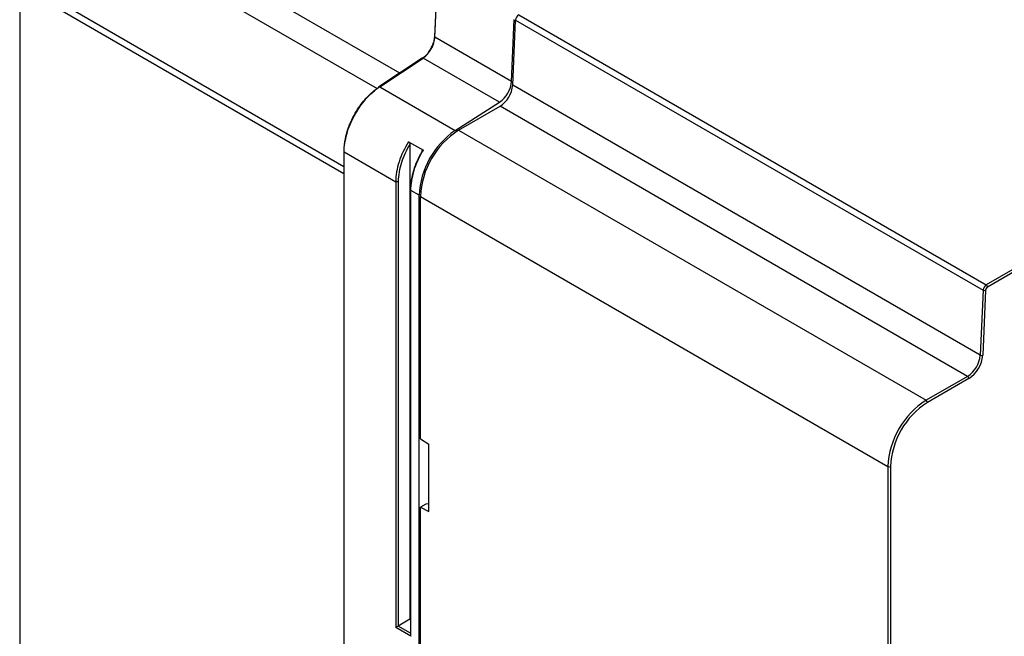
# Model space of a CAD drawing. Header units: inches. Extents: x -314 to -127, y 259 to 499.
# Tile 3 of 8: x -314 to -204, y 368 to 436. Entities that reach past the tile are written whole.
import ezdxf

# ---------------------------------------------------------------- set-up
doc = ezdxf.new("R2010")
doc.units = ezdxf.units.IN
doc.header["$MEASUREMENT"] = 0

# ---------------------------------------------------------------- blocks, each defined once
blk = doc.blocks.new('block 12')
at = {"color": 7, "lineweight": 25}
blk.add_lwpolyline([(-270.54, 417.34), (-270.54, 367.81)], dxfattribs=at)
blk = doc.blocks.new('block 16')
at = {"color": 7, "lineweight": 25}
blk.add_lwpolyline([(-269.22, 431.95), (-274.06, 428.76)], dxfattribs=at)
blk = doc.blocks.new('block 17')
at = {"color": 7, "lineweight": 25}
blk.add_lwpolyline([(-277.96, 421.58), (-277.96, 280.69)], dxfattribs=at)
blk = doc.blocks.new('block 21')
at = {"color": 7, "lineweight": 25}
blk.add_lwpolyline([(-267.72, 437.49), (-267.86, 434.36)], dxfattribs=at)
blk = doc.blocks.new('block 32')
at = {"color": 7, "lineweight": 25}
blk.add_lwpolyline([(-314.02, 455.43), (-314.02, 301.1)], dxfattribs=at)
blk = doc.blocks.new('block 103')
at = {"color": 7, "lineweight": 25}
blk.add_lwpolyline([(-217.09, 386.52), (-217.09, 272.43)], dxfattribs=at)
blk = doc.blocks.new('block 104')
at = {"color": 7, "lineweight": 25}
blk.add_open_spline([(-212.99, 393.62), (-215.43, 392.06), (-216.96, 389.41), (-217.09, 386.52)], degree=3, dxfattribs=at)
blk = doc.blocks.new('block 105')
at = {"color": 7, "lineweight": 25}
blk.add_lwpolyline([(-208.38, 396.29), (-212.99, 393.62)], dxfattribs=at)
blk = doc.blocks.new('block 106')
at = {"color": 7, "lineweight": 25}
blk.add_open_spline([(-208.38, 396.29), (-207.48, 396.86), (-206.91, 397.82), (-206.82, 398.89)], degree=3, dxfattribs=at)
blk = doc.blocks.new('block 107')
at = {"color": 7, "lineweight": 25}
blk.add_lwpolyline([(-206.5, 406.12), (-206.82, 398.89)], dxfattribs=at)
blk = doc.blocks.new('block 108')
at = {"color": 7, "lineweight": 25}
blk.add_open_spline([(-206.29, 406.47), (-206.41, 406.39), (-206.49, 406.26), (-206.5, 406.12)], degree=3, dxfattribs=at)
blk = doc.blocks.new('block 109')
at = {"color": 7, "lineweight": 25}
blk.add_lwpolyline([(-194, 413.57), (-206.29, 406.47)], dxfattribs=at)
blk = doc.blocks.new('block 112')
at = {"color": 7, "lineweight": 25}
blk.add_open_spline([(-217.38, 386.52), (-217.29, 386.47), (-217.18, 386.47), (-217.09, 386.52)], degree=3, dxfattribs=at)
blk = doc.blocks.new('block 113')
at = {"color": 7, "lineweight": 25}
blk.add_open_spline([(-213.13, 393.87), (-215.66, 392.25), (-217.24, 389.51), (-217.38, 386.52)], degree=3, dxfattribs=at)
blk = doc.blocks.new('block 114')
at = {"color": 7, "lineweight": 25}
blk.add_open_spline([(-212.99, 393.62), (-213, 393.72), (-213.05, 393.81), (-213.13, 393.87)], degree=3, dxfattribs=at)
blk = doc.blocks.new('block 115')
at = {"color": 7, "lineweight": 25}
blk.add_lwpolyline([(-269.42, 416.56), (-217.38, 386.52)], dxfattribs=at)
blk = doc.blocks.new('block 116')
at = {"color": 7, "lineweight": 25}
blk.add_open_spline([(-265.18, 423.91), (-267.7, 422.3), (-269.28, 419.56), (-269.42, 416.56)], degree=3, dxfattribs=at)
blk = doc.blocks.new('block 117')
at = {"color": 7, "lineweight": 25}
blk.add_lwpolyline([(-265.18, 423.91), (-213.13, 393.87)], dxfattribs=at)
blk = doc.blocks.new('block 118')
at = {"color": 7, "lineweight": 25}
blk.add_open_spline([(-206.79, 406.13), (-206.7, 406.08), (-206.59, 406.08), (-206.5, 406.12)], degree=3, dxfattribs=at)
blk = doc.blocks.new('block 119')
at = {"color": 7, "lineweight": 25}
blk.add_open_spline([(-206.43, 406.72), (-206.64, 406.59), (-206.77, 406.37), (-206.79, 406.13)], degree=3, dxfattribs=at)
blk = doc.blocks.new('block 120')
at = {"color": 7, "lineweight": 25}
blk.add_open_spline([(-206.29, 406.47), (-206.3, 406.57), (-206.35, 406.66), (-206.43, 406.72)], degree=3, dxfattribs=at)
blk = doc.blocks.new('block 121')
at = {"color": 7, "lineweight": 25}
blk.add_open_spline([(-207.11, 398.89), (-207.02, 398.85), (-206.91, 398.84), (-206.82, 398.89)], degree=3, dxfattribs=at)
blk = doc.blocks.new('block 122')
at = {"color": 7, "lineweight": 25}
blk.add_lwpolyline([(-206.79, 406.13), (-207.11, 398.89)], dxfattribs=at)
blk = doc.blocks.new('block 123')
at = {"color": 7, "lineweight": 25}
blk.add_lwpolyline([(-258.83, 436.17), (-206.79, 406.13)], dxfattribs=at)
blk = doc.blocks.new('block 124')
at = {"color": 7, "lineweight": 25}
blk.add_open_spline([(-258.48, 436.76), (-258.68, 436.63), (-258.81, 436.41), (-258.83, 436.17)], degree=3, dxfattribs=at)
blk = doc.blocks.new('block 125')
at = {"color": 7, "lineweight": 25}
blk.add_lwpolyline([(-258.48, 436.76), (-206.43, 406.72)], dxfattribs=at)
blk = doc.blocks.new('block 126')
at = {"color": 7, "lineweight": 25}
blk.add_lwpolyline([(-207.11, 398.89), (-259.15, 428.94)], dxfattribs=at)
blk = doc.blocks.new('block 127')
at = {"color": 7, "lineweight": 25}
blk.add_lwpolyline([(-259.15, 428.94), (-258.83, 436.17)], dxfattribs=at)
blk = doc.blocks.new('block 128')
at = {"color": 7, "lineweight": 25}
blk.add_lwpolyline([(-194.14, 413.81), (-206.43, 406.72)], dxfattribs=at)
blk = doc.blocks.new('block 158')
at = {"color": 7, "lineweight": 25}
blk.add_lwpolyline([(-217.38, 386.52), (-217.38, 272.43)], dxfattribs=at)
blk = doc.blocks.new('block 167')
at = {"color": 7, "lineweight": 25}
blk.add_lwpolyline([(-269.42, 314.94), (-269.42, 381.98)], dxfattribs=at)
blk = doc.blocks.new('block 168')
at = {"color": 7, "lineweight": 25}
blk.add_lwpolyline([(-269.42, 381.98), (-268.5, 381.51)], dxfattribs=at)
blk = doc.blocks.new('block 169')
at = {"color": 7, "lineweight": 25}
blk.add_lwpolyline([(-268.5, 381.51), (-268.5, 388.99)], dxfattribs=at)
blk = doc.blocks.new('block 170')
at = {"color": 7, "lineweight": 25}
blk.add_lwpolyline([(-269.42, 389.57), (-268.5, 388.99)], dxfattribs=at)
blk = doc.blocks.new('block 171')
at = {"color": 7, "lineweight": 25}
blk.add_lwpolyline([(-269.42, 389.57), (-269.42, 416.56)], dxfattribs=at)
blk = doc.blocks.new('block 172')
at = {"color": 7, "lineweight": 25}
blk.add_lwpolyline([(-208.52, 396.53), (-213.13, 393.87)], dxfattribs=at)
blk = doc.blocks.new('block 173')
at = {"color": 7, "lineweight": 25}
blk.add_open_spline([(-208.38, 396.29), (-208.38, 396.39), (-208.43, 396.48), (-208.52, 396.53)], degree=3, dxfattribs=at)
blk = doc.blocks.new('block 174')
at = {"color": 7, "lineweight": 25}
blk.add_lwpolyline([(-265.18, 423.91), (-260.56, 426.58)], dxfattribs=at)
blk = doc.blocks.new('block 175')
at = {"color": 7, "lineweight": 25}
blk.add_lwpolyline([(-208.52, 396.53), (-260.56, 426.58)], dxfattribs=at)
blk = doc.blocks.new('block 176')
at = {"color": 7, "lineweight": 25}
blk.add_open_spline([(-208.52, 396.53), (-207.7, 397.05), (-207.18, 397.93), (-207.11, 398.89)], degree=3, dxfattribs=at)
blk = doc.blocks.new('block 177')
at = {"color": 7, "lineweight": 25}
blk.add_open_spline([(-260.56, 426.58), (-259.75, 427.1), (-259.22, 427.97), (-259.15, 428.94)], degree=3, dxfattribs=at)
blk = doc.blocks.new('block 345')
at = {"color": 7, "lineweight": 25}
blk.add_lwpolyline([(-269.56, 282.65), (-269.56, 416.68)], dxfattribs=at)
blk = doc.blocks.new('block 346')
at = {"color": 7, "lineweight": 25}
blk.add_open_spline([(-265.54, 423.89), (-267.93, 422.25), (-269.42, 419.58), (-269.56, 416.68)], degree=3, dxfattribs=at)
blk = doc.blocks.new('block 347')
at = {"color": 7, "lineweight": 25}
blk.add_lwpolyline([(-265.54, 423.89), (-260.61, 427.04)], dxfattribs=at)
blk = doc.blocks.new('block 348')
at = {"color": 7, "lineweight": 25}
blk.add_open_spline([(-260.61, 427.04), (-259.84, 427.57), (-259.35, 428.42), (-259.28, 429.35)], degree=3, dxfattribs=at)
blk = doc.blocks.new('block 349')
at = {"color": 7, "lineweight": 25}
blk.add_lwpolyline([(-259.28, 429.35), (-258.97, 436.25)], dxfattribs=at)
blk = doc.blocks.new('block 370')
at = {"color": 7, "lineweight": 25}
blk.add_open_spline([(-270.74, 422.64), (-271.19, 421.93), (-271.55, 421.16), (-271.8, 420.4), (-272.04, 419.64), (-272.17, 418.88), (-272.17, 418.19)], degree=3, knots=[0, 0, 0, 0, 1, 1, 1, 2, 2, 2, 2], dxfattribs=at)
blk = doc.blocks.new('block 371')
at = {"color": 7, "lineweight": 25}
blk.add_lwpolyline([(-277.91, 421.5), (-272.17, 418.19)], dxfattribs=at)
blk = doc.blocks.new('block 372')
at = {"color": 7, "lineweight": 25}
blk.add_open_spline([(-277.91, 421.5), (-277.91, 422.12), (-277.8, 422.8), (-277.61, 423.49), (-277.41, 424.19), (-277.12, 424.89), (-276.76, 425.56), (-276.4, 426.22), (-275.96, 426.85), (-275.48, 427.4), (-275, 427.94), (-274.48, 428.4), (-273.95, 428.75)], degree=3, knots=[0, 0, 0, 0, 1, 1, 1, 2, 2, 2, 3, 3, 3, 4, 4, 4, 4], dxfattribs=at)
blk = doc.blocks.new('block 373')
at = {"color": 7, "lineweight": 25}
blk.add_lwpolyline([(-273.95, 428.75), (-265.54, 423.89)], dxfattribs=at)
blk = doc.blocks.new('block 374')
at = {"color": 7, "lineweight": 25}
blk.add_lwpolyline([(-269.56, 416.68), (-270.48, 417.21)], dxfattribs=at)
blk = doc.blocks.new('block 375')
at = {"color": 7, "lineweight": 25}
blk.add_open_spline([(-270.48, 417.21), (-270.48, 417.9), (-270.36, 418.66), (-270.12, 419.43), (-269.88, 420.2), (-269.53, 420.98), (-269.09, 421.69)], degree=3, knots=[0, 0, 0, 0, 1, 1, 1, 2, 2, 2, 2], dxfattribs=at)
blk = doc.blocks.new('block 376')
at = {"color": 7, "lineweight": 25}
blk.add_lwpolyline([(-270.74, 422.64), (-269.09, 421.69)], dxfattribs=at)
blk = doc.blocks.new('block 377')
at = {"color": 7, "lineweight": 25}
blk.add_open_spline([(-270.48, 417.37), (-270.52, 417.35), (-270.54, 417.32), (-270.54, 417.29), (-270.54, 417.27), (-270.52, 417.24), (-270.48, 417.21)], degree=3, knots=[0, 0, 0, 0, 1, 1, 1, 2, 2, 2, 2], dxfattribs=at)
blk = doc.blocks.new('block 378')
at = {"color": 7, "lineweight": 25}
blk.add_open_spline([(-270.48, 417.37), (-270.48, 417.71), (-270.45, 418.06), (-270.4, 418.4), (-270.34, 418.75), (-270.26, 419.1), (-270.15, 419.45), (-270.05, 419.8), (-269.92, 420.16), (-269.76, 420.51), (-269.61, 420.86), (-269.43, 421.21), (-269.23, 421.56)], degree=3, knots=[0, 0, 0, 0, 1, 1, 1, 2, 2, 2, 3, 3, 3, 4, 4, 4, 4], dxfattribs=at)
blk = doc.blocks.new('block 379')
at = {"color": 7, "lineweight": 25}
blk.add_open_spline([(-269.23, 421.56), (-269.23, 421.57), (-269.23, 421.59), (-269.23, 421.61), (-269.22, 421.62), (-269.22, 421.63), (-269.22, 421.65), (-269.21, 421.66), (-269.2, 421.67), (-269.2, 421.68), (-269.19, 421.69), (-269.18, 421.69), (-269.18, 421.7), (-269.17, 421.7), (-269.16, 421.71), (-269.15, 421.71), (-269.14, 421.71), (-269.13, 421.71), (-269.12, 421.71), (-269.11, 421.7), (-269.1, 421.7), (-269.09, 421.69)], degree=3, knots=[0, 0, 0, 0, 1, 1, 1, 2, 2, 2, 3, 3, 3, 4, 4, 4, 5, 5, 5, 6, 6, 6, 7, 7, 7, 7], dxfattribs=at)
blk = doc.blocks.new('block 384')
at = {"color": 7, "lineweight": 25}
blk.add_lwpolyline([(-259.28, 429.35), (-267.8, 434.28)], dxfattribs=at)
blk = doc.blocks.new('block 385')
at = {"color": 7, "lineweight": 25}
blk.add_lwpolyline([(-267.8, 434.28), (-267.67, 437.41)], dxfattribs=at)
blk = doc.blocks.new('block 388')
at = {"color": 7, "lineweight": 25}
blk.add_lwpolyline([(-270.6, 369.5), (-270.54, 369.47)], dxfattribs=at)
blk = doc.blocks.new('block 389')
at = {"color": 7, "lineweight": 25}
blk.add_lwpolyline([(-270.6, 422.34), (-270.6, 417.32)], dxfattribs=at)
blk = doc.blocks.new('block 390')
at = {"color": 7, "lineweight": 25}
blk.add_lwpolyline([(-270.6, 417.3), (-270.6, 369.5)], dxfattribs=at)
blk = doc.blocks.new('block 391')
at = {"color": 7, "lineweight": 25}
blk.add_open_spline([(-270.74, 422.64), (-270.73, 422.64), (-270.72, 422.63), (-270.71, 422.63), (-270.71, 422.62), (-270.7, 422.62), (-270.69, 422.61), (-270.69, 422.6), (-270.68, 422.59), (-270.67, 422.59), (-270.67, 422.57), (-270.66, 422.56), (-270.65, 422.55), (-270.64, 422.54), (-270.64, 422.52), (-270.63, 422.51), (-270.62, 422.48), (-270.61, 422.45), (-270.6, 422.42), (-270.6, 422.41), (-270.6, 422.4), (-270.6, 422.38), (-270.6, 422.37), (-270.6, 422.36), (-270.6, 422.34)], degree=3, knots=[0, 0, 0, 0, 1, 1, 1, 2, 2, 2, 3, 3, 3, 4, 4, 4, 5, 5, 5, 6, 6, 6, 7, 7, 7, 8, 8, 8, 8], dxfattribs=at)
blk = doc.blocks.new('block 392')
at = {"color": 7, "lineweight": 25}
blk.add_open_spline([(-270.6, 422.34), (-270.99, 421.69), (-271.31, 421.02), (-271.53, 420.32), (-271.64, 419.98), (-271.73, 419.63), (-271.79, 419.27), (-271.86, 418.91), (-271.89, 418.55), (-271.89, 418.19)], degree=3, knots=[0, 0, 0, 0, 1, 1, 1, 2, 2, 2, 3, 3, 3, 3], dxfattribs=at)
blk = doc.blocks.new('block 393')
at = {"color": 7, "lineweight": 25}
blk.add_open_spline([(-271.89, 418.19), (-271.93, 418.17), (-271.98, 418.16), (-272.03, 418.16), (-272.09, 418.16), (-272.14, 418.17), (-272.17, 418.19)], degree=3, knots=[0, 0, 0, 0, 1, 1, 1, 2, 2, 2, 2], dxfattribs=at)
blk = doc.blocks.new('block 397')
at = {"color": 7, "lineweight": 25}
blk.add_lwpolyline([(-277.91, 280.61), (-277.91, 421.5)], dxfattribs=at)
blk = doc.blocks.new('block 398')
at = {"color": 7, "lineweight": 25}
blk.add_lwpolyline([(-272.17, 418.19), (-272.17, 368.59)], dxfattribs=at)
blk = doc.blocks.new('block 399')
at = {"color": 7, "lineweight": 25}
blk.add_lwpolyline([(-270.48, 367.62), (-272.17, 368.59)], dxfattribs=at)
blk = doc.blocks.new('block 400')
at = {"color": 7, "lineweight": 25}
blk.add_lwpolyline([(-270.48, 367.62), (-270.48, 417.21)], dxfattribs=at)
blk = doc.blocks.new('block 406')
at = {"color": 7, "lineweight": 25}
blk.add_lwpolyline([(-273.95, 428.75), (-269.11, 431.94)], dxfattribs=at)
blk = doc.blocks.new('block 407')
at = {"color": 7, "lineweight": 25}
blk.add_lwpolyline([(-260.61, 427.04), (-269.11, 431.94)], dxfattribs=at)
blk = doc.blocks.new('block 408')
at = {"color": 7, "lineweight": 25}
blk.add_lwpolyline([(-270.6, 369.5), (-271.89, 368.75)], dxfattribs=at)
blk = doc.blocks.new('block 409')
at = {"color": 7, "lineweight": 25}
blk.add_lwpolyline([(-271.89, 418.19), (-271.89, 368.75)], dxfattribs=at)
blk = doc.blocks.new('block 410')
at = {"color": 7, "lineweight": 25}
blk.add_open_spline([(-270.54, 367.81), (-270.54, 367.75), (-270.52, 367.68), (-270.48, 367.62)], degree=3, dxfattribs=at)
blk = doc.blocks.new('block 411')
at = {"color": 7, "lineweight": 25}
blk.add_open_spline([(-271.89, 368.75), (-271.97, 368.71), (-272.1, 368.64), (-272.17, 368.59)], degree=3, dxfattribs=at)
blk = doc.blocks.new('block 412')
at = {"color": 7, "lineweight": 25}
blk.add_open_spline([(-269.11, 431.94), (-268.95, 432.05), (-268.78, 432.2), (-268.62, 432.38), (-268.47, 432.55), (-268.33, 432.75), (-268.21, 432.96), (-268.09, 433.18), (-267.99, 433.4), (-267.92, 433.63), (-267.85, 433.85), (-267.81, 434.07), (-267.8, 434.28)], degree=3, knots=[0, 0, 0, 0, 1, 1, 1, 2, 2, 2, 3, 3, 3, 4, 4, 4, 4], dxfattribs=at)
blk = doc.blocks.new('block 413')
at = {"color": 7, "lineweight": 25}
blk.add_open_spline([(-274.06, 428.76), (-274.08, 428.74), (-274.09, 428.71), (-274.09, 428.67)], degree=3, dxfattribs=at)
blk = doc.blocks.new('block 414')
at = {"color": 7, "lineweight": 25}
blk.add_open_spline([(-277.91, 421.66), (-277.94, 421.65), (-277.96, 421.62), (-277.96, 421.58)], degree=3, dxfattribs=at)
blk = doc.blocks.new('block 415')
at = {"color": 7, "lineweight": 25}
blk.add_open_spline([(-277.91, 421.66), (-277.91, 422.09), (-277.86, 422.52), (-277.77, 422.95), (-277.69, 423.38), (-277.57, 423.81), (-277.42, 424.21), (-277.28, 424.61), (-277.11, 424.98), (-276.94, 425.32), (-276.77, 425.66), (-276.59, 425.96), (-276.41, 426.24), (-276.23, 426.51), (-276.05, 426.76), (-275.88, 426.99), (-275.7, 427.21), (-275.52, 427.42), (-275.34, 427.61), (-275.16, 427.8), (-274.97, 427.98), (-274.76, 428.16), (-274.56, 428.34), (-274.33, 428.51), (-274.09, 428.67)], degree=3, knots=[0, 0, 0, 0, 1, 1, 1, 2, 2, 2, 3, 3, 3, 4, 4, 4, 5, 5, 5, 6, 6, 6, 7, 7, 7, 8, 8, 8, 8], dxfattribs=at)
blk = doc.blocks.new('block 418')
at = {"color": 7, "lineweight": 25}
blk.add_lwpolyline([(-313.97, 301.02), (-313.97, 455.34)], dxfattribs=at)
blk = doc.blocks.new('block 422')
at = {"color": 7, "lineweight": 25}
blk.add_open_spline([(-269.11, 431.94), (-269.14, 431.96), (-269.18, 431.97), (-269.22, 431.95)], degree=3, dxfattribs=at)
blk = doc.blocks.new('block 433')
at = {"color": 7, "lineweight": 25}
blk.add_open_spline([(-269.15, 431.95), (-269.02, 432.05), (-268.89, 432.15), (-268.77, 432.27), (-268.63, 432.41), (-268.5, 432.59), (-268.38, 432.77), (-268.28, 432.93), (-268.19, 433.09), (-268.11, 433.27), (-268.02, 433.45), (-267.95, 433.64), (-267.9, 433.83), (-267.86, 433.99), (-267.84, 434.14), (-267.83, 434.29)], degree=3, knots=[0, 0, 0, 0, 1, 1, 1, 2, 2, 2, 3, 3, 3, 4, 4, 4, 5, 5, 5, 5], dxfattribs=at)
blk = doc.blocks.new('block 598')
at = {"color": 7, "lineweight": 25}
blk.add_lwpolyline([(-268.82, 382.33), (-269.42, 381.98)], dxfattribs=at)
blk = doc.blocks.new('block 599')
at = {"color": 7, "lineweight": 25}
blk.add_lwpolyline([(-268.5, 382.34), (-268.82, 382.33)], dxfattribs=at)
blk = doc.blocks.new('block 924')
at = {"color": 253, "lineweight": 25}
blk.add_open_spline([(-273.95, 428.75), (-273.98, 428.77), (-274.02, 428.78), (-274.06, 428.76)], degree=3, dxfattribs=at)
blk = doc.blocks.new('block 925')
at = {"color": 253, "lineweight": 25}
blk.add_open_spline([(-277.96, 421.58), (-277.96, 421.54), (-277.94, 421.51), (-277.91, 421.5)], degree=3, dxfattribs=at)
blk = doc.blocks.new('block 926')
at = {"color": 253, "lineweight": 25}
blk.add_lwpolyline([(-277.96, 419.07), (-309.29, 437.15)], dxfattribs=at)
blk = doc.blocks.new('block 934')
at = {"color": 253, "lineweight": 25}
blk.add_open_spline([(-267.86, 434.36), (-267.86, 434.32), (-267.83, 434.29), (-267.8, 434.28)], degree=3, dxfattribs=at)
blk = doc.blocks.new('block 935')
at = {"color": 253, "lineweight": 25}
blk.add_lwpolyline([(-298, 445.46), (-271.73, 430.29)], dxfattribs=at)
blk = doc.blocks.new('block 936')
at = {"color": 253, "lineweight": 25}
blk.add_lwpolyline([(-277.96, 419.86), (-308.81, 437.67)], dxfattribs=at)
blk = doc.blocks.new('block 937')
at = {"color": 253, "lineweight": 25}
blk.add_lwpolyline([(-299.41, 443.09), (-274.23, 428.56)], dxfattribs=at)
blk = doc.blocks.new('block 947')
at = {"color": 253, "lineweight": 25}
blk.add_lwpolyline([(-270.54, 367.97), (-271.89, 368.75)], dxfattribs=at)

msp = doc.modelspace()

# ---------------------------------------------------------------- block references
for name in ['block 32', 'block 418', 'block 935', 'block 937', 'block 936', 'block 21', 'block 385', 'block 926', 'block 349', 'block 124', 'block 125', 'block 127', 'block 123', 'block 433', 'block 412', 'block 934', 'block 384', 'block 16', 'block 406', 'block 422', 'block 407', 'block 372', 'block 415', 'block 413', 'block 924', 'block 373', 'block 348', 'block 177', 'block 126', 'block 347', 'block 174', 'block 175', 'block 346', 'block 116', 'block 117', 'block 370', 'block 392', 'block 376', 'block 391', 'block 389', 'block 414', 'block 17', 'block 925', 'block 371', 'block 397', 'block 375', 'block 378', 'block 379', 'block 393', 'block 398', 'block 409', 'block 390', 'block 377', 'block 12', 'block 374', 'block 400', 'block 345', 'block 115', 'block 171', 'block 128', 'block 109', 'block 119', 'block 120', 'block 122', 'block 107', 'block 118', 'block 108', 'block 176', 'block 106', 'block 121', 'block 172', 'block 105', 'block 173', 'block 113', 'block 104', 'block 114', 'block 170', 'block 169', 'block 112', 'block 158', 'block 103', 'block 598', 'block 167', 'block 168', 'block 599', 'block 408', 'block 388', 'block 411', 'block 399', 'block 947', 'block 410']:
    msp.add_blockref(name, (0, 0))

doc.saveas('drawing.dxf')
